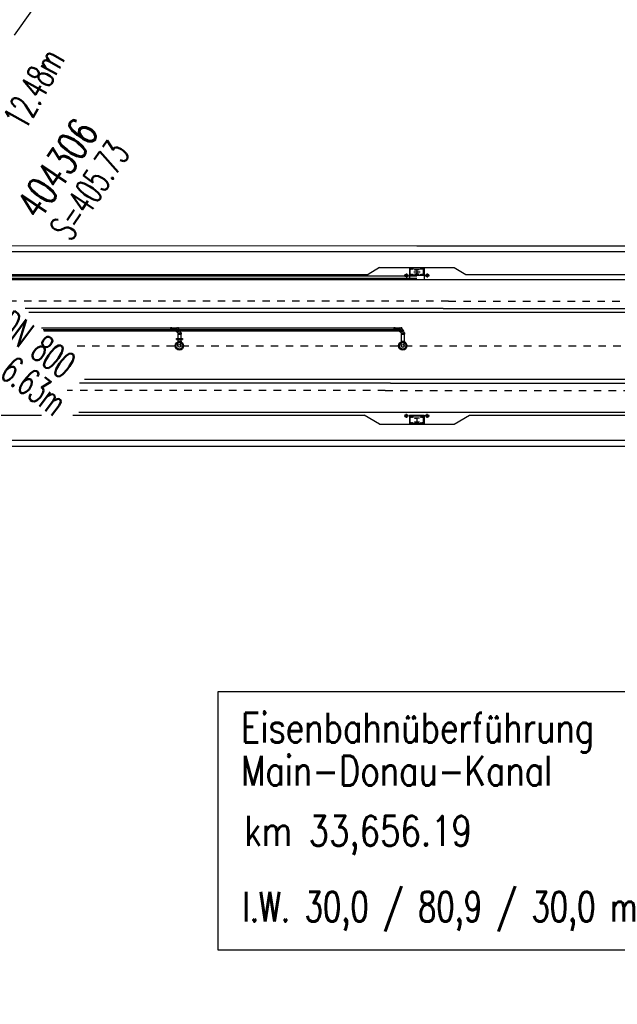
# Model space of a CAD drawing. Extents: x 0 to 1135, y 0 to 420.
# Tile 11 of 46: x 487 to 527, y 135 to 201. Entities that reach past the tile are written whole.
import ezdxf
from ezdxf.enums import TextEntityAlignment as Align

# ---------------------------------------------------------------- set-up
doc = ezdxf.new("R2010")
doc.units = 0
doc.header["$LTSCALE"] = 2
doc.header["$MEASUREMENT"] = 0
for name, pattern in [('ACAD_ISO03W100', [0.5, 0.25, -0.25]), ('ACAD_ISO10W100W', [0.5, 0.25, -0.25]), ('GESTRICH-X2', [1.5, 1, -0.5])]:
    doc.linetypes.add(name, pattern=pattern)
for name, color, linetype in [('Bahnachse', 7, 'CONTINUOUS'), ('FBR', 8, 'CONTINUOUS'), ('Gleisachse', 7, 'CONTINUOUS'), ('Ingenieurbauwerke', 15, 'CONTINUOUS'), ('KANAL', 7, 'GESTRICH-X2'), ('SCHACHTNR', 6, 'CONTINUOUS'), ('TEXTO', 4, 'CONTINUOUS'), ('TEXTU', 4, 'CONTINUOUS')]:
    doc.layers.add(name, color=color, linetype=linetype)
doc.styles.add('ROMANS', font='romans.shx', dxfattribs={"width": 0.8})

msp = doc.modelspace()

# ---------------------------------------------------------------- linework, layer by layer
at = {"layer": 'Bahnachse', "linetype": 'ACAD_ISO10W100W'}
msp.add_line((490.495, 179.001), (556.111, 178.999), dxfattribs=at)
at = {"layer": 'FBR'}
for points in [[(159.506, 218.371, 0.000005), (172.006, 218.371, 0.000002), (185.995, 218.371, 0.000002), (197.006, 218.371, 0.000005), (209.506, 218.371, -0.000006), (222.006, 218.371, -0.000002), (236.976, 218.371, -0.000002), (247.006, 218.371)], [(250.479, 222.371, -0.000002), (263.664, 222.37, -0.000002), (272.005, 222.37, -0.000033)], [(159.506, 222.371, 0.000005), (172.006, 222.371, 0.000002), (185.995, 222.371, 0.000002), (197.006, 222.371, 0.000005), (209.506, 222.371, -0.000006), (222.006, 222.371, -0.000002), (236.976, 222.371, -0.000003), (247.006, 222.371)], [(277.692, 222.37, -0.00001), (297.005, 222.366, -0.000009), (311.07, 222.363, -0.000011), (322.006, 222.36, -0.00004), (334.506, 222.355, 0.000056), (347.007, 222.351, 0.000011), (348.74, 222.351, -0.000027), (350.474, 222.35, -0.00003), (355.78, 222.348, -0.00001), (372.005, 222.341, -0.000005), (384.506, 222.336, 0.000013), (397.006, 222.33, 0.000004), (409.506, 222.325, -0.000007), (422.006, 222.32, -0.000002), (434.506, 222.314, 0.000003), (447.005, 222.309), (481.396, 222.294, 0)], [(277.691, 218.37, -0.00001), (297.005, 218.366, -0.000009), (311.07, 218.363, -0.000011), (322.005, 218.36, -0.00004), (334.505, 218.355, 0.000056), (347.005, 218.351, 0.000011), (348.739, 218.351, -0.000027), (350.473, 218.35, -0.00003), (355.779, 218.348, -0.00001), (372.004, 218.341, -0.000005), (384.504, 218.336, 0.000013), (397.004, 218.33, 0.000004), (409.504, 218.325, -0.000007), (422.005, 218.32, -0.000002), (434.504, 218.314, 0.000003), (447.004, 218.309), (478.458, 218.295, 0)], [(250.479, 218.371, -0.000002), (263.664, 218.37, -0.000003), (272.005, 218.37, -0.000033)]]:
    msp.add_lwpolyline(points, format="xyb", dxfattribs=at)
at = {"layer": 'Gleisachse', "linetype": 'Continuous'}
for p, q in [((487.238, 181.271), (569.923, 181.266)), ((490.986, 176.771), (569.922, 176.766))]:
    msp.add_line(p, q, dxfattribs=at)
at = {"layer": 'Ingenieurbauwerke', "linetype": 'Continuous'}
for p, q in [((481.599, 185.728), (513.306, 185.726)), ((481.714, 185.328), (513.305, 185.326)), ((513.305, 185.326), (579.208, 185.322)), ((513.306, 185.726), (579.315, 185.722)), ((471.585, 183.803), (510.026, 183.801)), ((510.805, 184.251), (510.026, 183.801)), ((510.805, 184.251), (513.305, 184.251)), ((512.605, 183.86), (512.605, 183.591)), ((512.805, 184.251), (512.805, 183.426)), ((513.76, 184.226), (512.85, 184.226)), ((512.85, 183.726), (512.85, 184.226)), ((513.091, 183.976), (513.52, 183.976)), ((513.155, 184.126), (513.155, 184.107)), ((513.155, 184.126), (513.455, 184.126)), ((513.155, 184.107), (513.273, 184.107)), ((513.155, 183.845), (513.155, 183.826)), ((513.155, 183.845), (513.273, 183.845)), ((513.155, 183.826), (513.455, 183.826)), ((513.3, 184.08), (513.3, 183.872)), ((513.305, 184.251), (515.805, 184.25)), ((513.311, 184.08), (513.311, 183.872)), ((513.455, 184.107), (513.338, 184.107)), ((513.338, 183.845), (513.455, 183.845)), ((513.455, 184.126), (513.455, 184.107)), ((513.455, 183.845), (513.455, 183.826)), ((513.76, 183.726), (513.76, 184.226)), ((513.805, 184.251), (513.805, 183.426)), ((514.005, 183.86), (514.005, 183.591)), ((515.805, 184.25), (516.585, 183.8)), ((516.585, 183.8), (555.026, 183.798)), ((426.955, 183.706), (513.305, 183.701)), ((426.955, 183.556), (513.305, 183.551)), ((426.955, 183.456), (513.305, 183.451)), ((512.74, 183.726), (512.471, 183.726)), ((513.76, 183.726), (512.85, 183.726)), ((513.305, 183.451), (590.555, 183.446)), ((514.14, 183.726), (513.871, 183.726)), ((515.074, 181.501), (486.992, 181.502)), ((515.074, 181.501), (545.505, 181.499)), ((488.098, 180.202), (511.809, 180.201)), ((488.201, 180.102), (512.196, 180.101)), ((488.262, 180.002), (497.085, 180.002)), ((496.845, 180.212), (496.768, 180.212)), ((496.768, 180.212), (496.768, 179.992)), ((496.845, 179.992), (496.768, 179.992)), ((496.809, 180.202), (496.809, 180.002)), ((496.845, 180.212), (496.845, 179.992)), ((497.196, 180.102), (496.872, 180.102)), ((496.881, 180.106), (496.882, 180.109)), ((496.881, 180.104), (496.881, 180.106)), ((496.881, 180.101), (496.881, 180.104)), ((496.881, 180.099), (496.881, 180.101)), ((496.881, 180.096), (496.881, 180.099)), ((496.882, 180.094), (496.881, 180.096)), ((496.882, 180.114), (496.883, 180.116)), ((496.882, 180.111), (496.882, 180.114)), ((496.882, 180.109), (496.882, 180.111)), ((496.882, 180.092), (496.882, 180.094)), ((496.882, 180.089), (496.882, 180.092)), ((496.883, 180.087), (496.882, 180.089)), ((496.883, 180.118), (496.884, 180.121)), ((496.883, 180.116), (496.883, 180.118)), ((496.883, 180.084), (496.883, 180.087)), ((496.884, 180.082), (496.883, 180.084)), ((496.884, 180.121), (496.885, 180.123)), ((496.885, 180.079), (496.884, 180.082)), ((496.885, 180.126), (496.886, 180.128)), ((496.885, 180.123), (496.885, 180.126)), ((496.885, 180.077), (496.885, 180.079)), ((496.886, 180.075), (496.885, 180.077)), ((496.886, 180.128), (496.887, 180.13)), ((496.887, 180.072), (496.886, 180.075)), ((496.887, 180.13), (496.888, 180.133)), ((496.888, 180.07), (496.887, 180.072)), ((496.888, 180.133), (496.889, 180.135)), ((496.889, 180.068), (496.888, 180.07)), ((496.889, 180.135), (496.891, 180.137)), ((496.891, 180.065), (496.889, 180.068)), ((496.891, 180.137), (496.892, 180.14)), ((496.892, 180.063), (496.891, 180.065)), ((496.892, 180.14), (496.893, 180.142)), ((496.893, 180.061), (496.892, 180.063)), ((496.893, 180.142), (496.895, 180.144)), ((496.895, 180.059), (496.893, 180.061)), ((496.895, 180.144), (496.896, 180.146)), ((496.896, 180.056), (496.895, 180.059)), ((496.896, 180.146), (496.898, 180.148)), ((496.898, 180.054), (496.896, 180.056)), ((496.898, 180.148), (496.9, 180.151)), ((496.9, 180.052), (496.898, 180.054)), ((496.9, 180.151), (496.901, 180.153)), ((496.901, 180.05), (496.9, 180.052)), ((496.901, 180.153), (496.903, 180.155)), ((496.903, 180.048), (496.901, 180.05)), ((496.903, 180.155), (496.905, 180.157)), ((496.905, 180.046), (496.903, 180.048)), ((496.905, 180.157), (496.907, 180.159)), ((496.907, 180.044), (496.905, 180.046)), ((496.907, 180.159), (496.909, 180.161)), ((496.909, 180.042), (496.907, 180.044)), ((496.909, 180.161), (496.911, 180.163)), ((496.911, 180.04), (496.909, 180.042)), ((496.911, 180.163), (496.913, 180.165)), ((496.913, 180.038), (496.911, 180.04)), ((496.913, 180.165), (496.915, 180.167)), ((496.915, 180.036), (496.913, 180.038)), ((496.915, 180.167), (496.918, 180.168)), ((496.918, 180.034), (496.915, 180.036)), ((496.918, 180.168), (496.92, 180.17)), ((496.92, 180.032), (496.918, 180.034)), ((496.92, 180.17), (496.923, 180.172)), ((496.923, 180.031), (496.92, 180.032)), ((496.923, 180.172), (496.925, 180.174)), ((496.925, 180.029), (496.923, 180.031)), ((496.925, 180.174), (496.928, 180.175)), ((496.928, 180.027), (496.925, 180.029)), ((496.928, 180.175), (496.93, 180.177)), ((496.93, 180.026), (496.928, 180.027)), ((496.93, 180.177), (496.933, 180.179)), ((496.933, 180.024), (496.93, 180.026)), ((496.933, 180.179), (496.936, 180.18)), ((496.936, 180.023), (496.933, 180.024)), ((496.936, 180.18), (496.938, 180.182)), ((496.938, 180.021), (496.936, 180.023)), ((496.938, 180.182), (496.941, 180.183)), ((496.941, 180.02), (496.938, 180.021)), ((496.941, 180.183), (496.944, 180.184)), ((496.944, 180.018), (496.941, 180.02)), ((496.944, 180.184), (496.947, 180.186)), ((496.947, 180.017), (496.944, 180.018)), ((496.947, 180.186), (496.95, 180.187)), ((496.95, 180.016), (496.947, 180.017)), ((496.95, 180.187), (496.953, 180.188)), ((496.953, 180.014), (496.95, 180.016)), ((496.953, 180.188), (496.956, 180.189)), ((496.956, 180.013), (496.953, 180.014)), ((496.956, 180.189), (496.959, 180.191)), ((496.959, 180.012), (496.956, 180.013)), ((496.959, 180.191), (496.962, 180.192)), ((496.962, 180.011), (496.959, 180.012)), ((496.962, 180.192), (496.965, 180.193)), ((496.965, 180.01), (496.962, 180.011)), ((496.965, 180.193), (496.968, 180.194)), ((496.968, 180.009), (496.965, 180.01)), ((496.968, 180.194), (496.972, 180.195)), ((496.972, 180.008), (496.968, 180.009)), ((496.972, 180.195), (496.975, 180.195)), ((496.975, 180.007), (496.972, 180.008)), ((496.975, 180.195), (496.978, 180.196)), ((496.978, 180.006), (496.975, 180.007)), ((496.978, 180.196), (496.981, 180.197)), ((496.981, 180.006), (496.978, 180.006)), ((496.981, 180.197), (496.985, 180.198)), ((496.985, 180.005), (496.981, 180.006)), ((496.985, 180.198), (496.988, 180.198)), ((496.988, 180.004), (496.985, 180.005)), ((496.988, 180.198), (496.991, 180.199)), ((496.991, 180.004), (496.988, 180.004)), ((496.991, 180.199), (496.995, 180.199)), ((496.995, 180.003), (496.991, 180.004)), ((496.995, 180.199), (496.998, 180.2)), ((496.998, 180.003), (496.995, 180.003)), ((496.998, 180.2), (497.002, 180.2)), ((497.002, 180.002), (496.998, 180.003)), ((497.002, 180.2), (497.005, 180.201)), ((497.005, 180.002), (497.002, 180.002)), ((497.005, 180.201), (497.009, 180.201)), ((497.009, 180.002), (497.005, 180.002)), ((497.009, 180.201), (497.012, 180.201)), ((497.012, 180.002), (497.009, 180.002)), ((497.012, 180.201), (497.016, 180.201)), ((497.016, 180.001), (497.012, 180.002)), ((497.016, 180.201), (497.019, 180.201)), ((497.019, 180.001), (497.016, 180.001)), ((497.019, 180.201), (497.022, 180.201)), ((497.022, 180.001), (497.019, 180.001)), ((497.086, 180.103), (497.087, 180.106)), ((497.086, 180.1), (497.086, 180.103)), ((497.086, 180.098), (497.086, 180.1)), ((497.086, 180.095), (497.086, 180.098)), ((497.087, 180.092), (497.086, 180.095)), ((497.087, 180.115), (497.088, 180.118)), ((497.087, 180.112), (497.087, 180.115)), ((497.087, 180.109), (497.087, 180.112)), ((497.087, 180.106), (497.087, 180.109)), ((497.087, 180.089), (497.087, 180.092)), ((497.087, 180.086), (497.087, 180.089)), ((497.087, 180.083), (497.087, 180.086)), ((497.088, 180.08), (497.087, 180.083)), ((497.088, 180.121), (497.089, 180.124)), ((497.088, 180.118), (497.088, 180.121)), ((497.088, 180.077), (497.088, 180.08)), ((497.088, 180.074), (497.088, 180.077)), ((497.089, 180.071), (497.088, 180.074)), ((497.089, 180.127), (497.09, 180.129)), ((497.089, 180.124), (497.089, 180.127)), ((497.09, 180.069), (497.089, 180.071)), ((497.09, 180.132), (497.091, 180.135)), ((497.09, 180.129), (497.09, 180.132)), ((497.09, 180.066), (497.09, 180.069)), ((497.091, 180.063), (497.09, 180.066)), ((497.091, 180.135), (497.092, 180.138)), ((497.092, 180.06), (497.091, 180.063)), ((497.092, 180.138), (497.093, 180.14)), ((497.092, 180.057), (497.092, 180.06)), ((497.093, 180.055), (497.092, 180.057)), ((497.093, 180.14), (497.094, 180.143)), ((497.094, 180.052), (497.093, 180.055)), ((497.094, 180.146), (497.095, 180.148)), ((497.094, 180.143), (497.094, 180.146)), ((497.095, 180.049), (497.094, 180.052)), ((497.095, 180.148), (497.096, 180.151)), ((497.096, 180.047), (497.095, 180.049)), ((497.096, 180.151), (497.098, 180.154)), ((497.097, 180.044), (497.096, 180.047)), ((497.098, 180.042), (497.097, 180.044)), ((497.098, 180.154), (497.099, 180.156)), ((497.099, 180.039), (497.098, 180.042)), ((497.099, 180.156), (497.1, 180.158)), ((497.101, 180.037), (497.099, 180.039)), ((497.1, 180.158), (497.101, 180.161)), ((497.101, 180.161), (497.102, 180.163)), ((497.102, 180.035), (497.101, 180.037)), ((497.102, 180.163), (497.104, 180.166)), ((497.103, 180.032), (497.102, 180.035)), ((497.105, 180.03), (497.103, 180.032)), ((497.104, 180.166), (497.105, 180.168)), ((497.105, 180.168), (497.106, 180.17)), ((497.106, 180.028), (497.105, 180.03)), ((497.106, 180.17), (497.108, 180.172)), ((497.107, 180.025), (497.106, 180.028)), ((497.109, 180.023), (497.107, 180.025)), ((497.108, 180.172), (497.109, 180.174)), ((497.109, 180.174), (497.111, 180.176)), ((497.11, 180.021), (497.109, 180.023)), ((497.112, 180.019), (497.11, 180.021)), ((497.111, 180.176), (497.112, 180.178)), ((497.112, 180.178), (497.114, 180.18)), ((497.114, 180.017), (497.112, 180.019)), ((497.114, 180.18), (497.116, 180.182)), ((497.115, 180.015), (497.114, 180.017)), ((497.117, 180.014), (497.115, 180.015)), ((497.116, 180.182), (497.117, 180.184)), ((497.117, 180.206), (497.168, 180.206)), ((497.117, 180.184), (497.119, 180.186)), ((497.119, 180.012), (497.117, 180.014)), ((497.119, 180.186), (497.121, 180.187)), ((497.12, 180.01), (497.119, 180.012)), ((497.119, 179.991), (497.165, 179.991)), ((497.122, 180.008), (497.12, 180.01)), ((497.121, 180.187), (497.123, 180.189)), ((497.124, 180.007), (497.122, 180.008)), ((497.123, 180.189), (497.125, 180.191)), ((497.126, 180.005), (497.124, 180.007)), ((497.125, 180.191), (497.126, 180.192)), ((497.126, 180.192), (497.128, 180.194)), ((497.128, 180.004), (497.126, 180.005)), ((497.128, 180.194), (497.13, 180.195)), ((497.13, 180.003), (497.128, 180.004)), ((497.13, 180.195), (497.132, 180.196)), ((497.132, 180.001), (497.13, 180.003)), ((497.132, 180.196), (497.134, 180.197)), ((497.132, 180.002), (497.146, 180.002)), ((497.132, 180.002), (497.146, 180.002)), ((497.134, 180), (497.132, 180.001)), ((497.134, 180.197), (497.136, 180.198)), ((497.136, 179.999), (497.134, 180)), ((497.136, 180.198), (497.138, 180.199)), ((497.138, 179.998), (497.136, 179.999)), ((497.138, 180.199), (497.14, 180.2)), ((497.14, 179.997), (497.138, 179.998)), ((497.14, 180.2), (497.142, 180.201)), ((497.142, 179.996), (497.14, 179.997)), ((497.142, 180.202), (497.146, 180.202)), ((497.142, 180.201), (497.144, 180.202)), ((497.144, 179.995), (497.142, 179.996)), ((497.144, 180.202), (497.146, 180.203)), ((497.146, 179.994), (497.144, 179.995)), ((497.146, 180.203), (497.149, 180.204)), ((497.148, 179.994), (497.146, 179.994)), ((497.15, 179.993), (497.148, 179.994)), ((497.149, 180.204), (497.151, 180.204)), ((497.152, 179.992), (497.15, 179.993)), ((497.151, 180.204), (497.153, 180.205)), ((497.154, 179.992), (497.152, 179.992)), ((497.153, 180.205), (497.155, 180.205)), ((497.156, 179.992), (497.154, 179.992)), ((497.155, 180.205), (497.157, 180.205)), ((497.159, 179.991), (497.156, 179.992)), ((497.157, 180.205), (497.159, 180.206)), ((497.159, 180.206), (497.161, 180.206)), ((497.161, 179.991), (497.159, 179.991)), ((497.203, 179.953), (497.16, 179.996)), ((497.161, 180.206), (497.163, 180.206)), ((497.163, 179.991), (497.161, 179.991)), ((497.163, 180.206), (497.166, 180.206)), ((497.165, 179.991), (497.163, 179.991)), ((497.166, 180.206), (497.168, 180.206)), ((497.168, 180.206), (497.17, 180.206)), ((497.17, 180.206), (497.172, 180.206)), ((497.171, 179.971), (497.326, 180.127)), ((497.171, 179.971), (497.225, 179.917)), ((497.172, 180.206), (497.174, 180.205)), ((497.174, 180.205), (497.176, 180.205)), ((497.176, 180.205), (497.179, 180.205)), ((497.179, 180.205), (497.181, 180.204)), ((497.181, 180.204), (497.183, 180.203)), ((497.183, 180.203), (497.185, 180.203)), ((497.185, 180.203), (497.187, 180.202)), ((497.187, 180.202), (497.189, 180.201)), ((497.189, 180.201), (497.191, 180.2)), ((497.191, 180.2), (497.193, 180.199)), ((497.196, 180.102), (497.355, 179.942)), ((497.345, 180.095), (497.203, 179.953)), ((497.345, 180.095), (497.203, 179.953)), ((497.346, 180.093), (497.205, 179.951)), ((497.348, 180.091), (497.207, 179.95)), ((497.348, 180.091), (497.207, 179.95)), ((497.207, 179.95), (497.249, 179.907)), ((497.224, 180.212), (497.224, 180.187)), ((497.301, 180.212), (497.224, 180.212)), ((497.225, 179.917), (497.381, 180.073)), ((497.245, 179.868), (497.245, 179.791)), ((497.245, 179.868), (497.465, 179.868)), ((497.245, 179.791), (497.465, 179.791)), ((497.255, 179.893), (497.255, 179.271)), ((497.455, 179.832), (497.255, 179.832)), ((497.455, 179.827), (497.255, 179.827)), ((497.265, 180.202), (497.265, 180.167)), ((497.301, 180.212), (497.301, 180.138)), ((497.345, 180.095), (497.302, 180.137)), ((497.326, 180.127), (497.381, 180.073)), ((497.348, 180.091), (497.391, 180.048)), ((497.426, 180.002), (511.809, 180.001)), ((497.455, 179.893), (497.455, 179.271)), ((497.465, 179.868), (497.465, 179.791)), ((511.768, 180.211), (511.768, 179.991)), ((511.845, 180.211), (511.768, 180.211)), ((511.845, 179.991), (511.768, 179.991)), ((511.809, 180.201), (511.809, 180.001)), ((511.809, 180.201), (512.265, 180.201)), ((511.809, 180.001), (512.085, 180.001)), ((511.845, 180.211), (511.845, 179.991)), ((512.196, 180.101), (511.872, 180.101)), ((511.881, 180.103), (511.882, 180.105)), ((511.881, 180.1), (511.881, 180.103)), ((511.881, 180.098), (511.881, 180.1)), ((511.882, 180.095), (511.881, 180.098)), ((511.882, 180.113), (511.883, 180.115)), ((511.882, 180.11), (511.882, 180.113)), ((511.882, 180.108), (511.882, 180.11)), ((511.882, 180.105), (511.882, 180.108)), ((511.882, 180.093), (511.882, 180.095)), ((511.882, 180.091), (511.882, 180.093)), ((511.882, 180.088), (511.882, 180.091)), ((511.883, 180.086), (511.882, 180.088)), ((511.883, 180.117), (511.884, 180.12)), ((511.883, 180.115), (511.883, 180.117)), ((511.883, 180.083), (511.883, 180.086)), ((511.884, 180.081), (511.883, 180.083)), ((511.884, 180.12), (511.885, 180.122)), ((511.885, 180.078), (511.884, 180.081)), ((511.885, 180.122), (511.886, 180.125)), ((511.886, 180.076), (511.885, 180.078)), ((511.886, 180.127), (511.887, 180.129)), ((511.886, 180.125), (511.886, 180.127)), ((511.886, 180.074), (511.886, 180.076)), ((511.887, 180.071), (511.886, 180.074)), ((511.887, 180.129), (511.888, 180.132)), ((511.888, 180.069), (511.887, 180.071)), ((511.888, 180.132), (511.89, 180.134)), ((511.89, 180.067), (511.888, 180.069)), ((511.89, 180.134), (511.891, 180.136)), ((511.891, 180.064), (511.89, 180.067)), ((511.891, 180.136), (511.892, 180.139)), ((511.892, 180.062), (511.891, 180.064)), ((511.892, 180.139), (511.893, 180.141)), ((511.893, 180.06), (511.892, 180.062)), ((511.893, 180.141), (511.895, 180.143)), ((511.895, 180.058), (511.893, 180.06)), ((511.895, 180.143), (511.896, 180.145)), ((511.896, 180.055), (511.895, 180.058)), ((511.896, 180.145), (511.898, 180.147)), ((511.898, 180.053), (511.896, 180.055)), ((511.898, 180.147), (511.9, 180.15)), ((511.9, 180.051), (511.898, 180.053)), ((511.9, 180.15), (511.901, 180.152)), ((511.901, 180.049), (511.9, 180.051)), ((511.901, 180.152), (511.903, 180.154)), ((511.903, 180.047), (511.901, 180.049)), ((511.903, 180.154), (511.905, 180.156)), ((511.905, 180.045), (511.903, 180.047)), ((511.905, 180.156), (511.907, 180.158)), ((511.907, 180.043), (511.905, 180.045)), ((511.907, 180.158), (511.909, 180.16)), ((511.909, 180.041), (511.907, 180.043)), ((511.909, 180.16), (511.911, 180.162)), ((511.911, 180.039), (511.909, 180.041)), ((511.911, 180.162), (511.913, 180.164)), ((511.913, 180.037), (511.911, 180.039)), ((511.913, 180.164), (511.916, 180.166)), ((511.916, 180.035), (511.913, 180.037)), ((511.916, 180.166), (511.918, 180.167)), ((511.918, 180.033), (511.916, 180.035)), ((511.918, 180.167), (511.92, 180.169)), ((511.92, 180.031), (511.918, 180.033)), ((511.92, 180.169), (511.923, 180.171)), ((511.923, 180.03), (511.92, 180.031)), ((511.923, 180.171), (511.925, 180.173)), ((511.925, 180.028), (511.923, 180.03)), ((511.925, 180.173), (511.928, 180.174)), ((511.928, 180.026), (511.925, 180.028)), ((511.928, 180.174), (511.93, 180.176)), ((511.93, 180.025), (511.928, 180.026)), ((511.93, 180.176), (511.933, 180.178)), ((511.933, 180.023), (511.93, 180.025)), ((511.933, 180.178), (511.936, 180.179)), ((511.936, 180.022), (511.933, 180.023)), ((511.936, 180.179), (511.938, 180.181)), ((511.938, 180.02), (511.936, 180.022)), ((511.938, 180.181), (511.941, 180.182)), ((511.941, 180.019), (511.938, 180.02)), ((511.941, 180.182), (511.944, 180.183)), ((511.944, 180.017), (511.941, 180.019)), ((511.944, 180.183), (511.947, 180.185)), ((511.947, 180.016), (511.944, 180.017)), ((511.947, 180.185), (511.95, 180.186)), ((511.95, 180.015), (511.947, 180.016)), ((511.95, 180.186), (511.953, 180.187)), ((511.953, 180.013), (511.95, 180.015)), ((511.953, 180.187), (511.956, 180.188)), ((511.956, 180.012), (511.953, 180.013)), ((511.956, 180.188), (511.959, 180.19)), ((511.959, 180.011), (511.956, 180.012)), ((511.959, 180.19), (511.962, 180.191)), ((511.962, 180.01), (511.959, 180.011)), ((511.962, 180.191), (511.965, 180.192)), ((511.965, 180.009), (511.962, 180.01)), ((511.965, 180.192), (511.969, 180.193)), ((511.969, 180.008), (511.965, 180.009)), ((511.969, 180.193), (511.972, 180.194)), ((511.972, 180.007), (511.969, 180.008)), ((511.972, 180.194), (511.975, 180.194)), ((511.975, 180.006), (511.972, 180.007)), ((511.975, 180.194), (511.978, 180.195)), ((511.978, 180.005), (511.975, 180.006)), ((511.978, 180.195), (511.982, 180.196)), ((511.982, 180.005), (511.978, 180.005)), ((511.982, 180.196), (511.985, 180.197)), ((511.985, 180.004), (511.982, 180.005)), ((511.985, 180.197), (511.988, 180.197)), ((511.988, 180.003), (511.985, 180.004)), ((511.988, 180.197), (511.992, 180.198)), ((511.992, 180.003), (511.988, 180.003)), ((511.992, 180.198), (511.995, 180.198)), ((511.995, 180.002), (511.992, 180.003)), ((511.995, 180.198), (511.998, 180.199)), ((511.998, 180.002), (511.995, 180.002)), ((511.998, 180.199), (512.002, 180.199)), ((512.002, 180.001), (511.998, 180.002)), ((512.002, 180.199), (512.005, 180.2)), ((512.005, 180.001), (512.002, 180.001)), ((512.005, 180.2), (512.009, 180.2)), ((512.009, 180.001), (512.005, 180.001)), ((512.009, 180.2), (512.012, 180.2)), ((512.012, 180.001), (512.009, 180.001)), ((512.012, 180.2), (512.016, 180.2)), ((512.016, 180), (512.012, 180.001)), ((512.016, 180.2), (512.019, 180.2)), ((512.019, 180), (512.016, 180)), ((512.019, 180.2), (512.023, 180.2)), ((512.023, 180), (512.019, 180)), ((512.04, 180.107), (512.041, 180.109)), ((512.04, 180.104), (512.04, 180.107)), ((512.04, 180.101), (512.04, 180.104)), ((512.04, 180.099), (512.04, 180.101)), ((512.04, 180.096), (512.04, 180.099)), ((512.04, 180.093), (512.04, 180.096)), ((512.04, 180.091), (512.04, 180.093)), ((512.04, 180.088), (512.04, 180.091)), ((512.041, 180.086), (512.04, 180.088)), ((512.041, 180.117), (512.042, 180.12)), ((512.041, 180.115), (512.041, 180.117)), ((512.041, 180.112), (512.041, 180.115)), ((512.041, 180.109), (512.041, 180.112)), ((512.041, 180.083), (512.041, 180.086)), ((512.041, 180.08), (512.041, 180.083)), ((512.041, 180.078), (512.041, 180.08)), ((512.042, 180.075), (512.041, 180.078)), ((512.042, 180.122), (512.043, 180.125)), ((512.042, 180.12), (512.042, 180.122)), ((512.042, 180.073), (512.042, 180.075)), ((512.043, 180.07), (512.042, 180.073)), ((512.043, 180.128), (512.044, 180.13)), ((512.043, 180.125), (512.043, 180.128)), ((512.043, 180.067), (512.043, 180.07)), ((512.044, 180.065), (512.043, 180.067)), ((512.044, 180.133), (512.045, 180.135)), ((512.044, 180.13), (512.044, 180.133)), ((512.044, 180.062), (512.044, 180.065)), ((512.045, 180.06), (512.044, 180.062)), ((512.045, 180.135), (512.046, 180.138)), ((512.046, 180.057), (512.045, 180.06)), ((512.046, 180.138), (512.047, 180.14)), ((512.047, 180.055), (512.046, 180.057)), ((512.047, 180.142), (512.048, 180.145)), ((512.047, 180.14), (512.047, 180.142)), ((512.047, 180.052), (512.047, 180.055)), ((512.048, 180.05), (512.047, 180.052)), ((512.048, 180.145), (512.049, 180.147)), ((512.049, 180.048), (512.048, 180.05)), ((512.049, 180.147), (512.05, 180.15)), ((512.05, 180.045), (512.049, 180.048)), ((512.05, 180.15), (512.051, 180.152)), ((512.051, 180.043), (512.05, 180.045)), ((512.051, 180.152), (512.052, 180.154)), ((512.052, 180.041), (512.051, 180.043)), ((512.052, 180.154), (512.053, 180.156)), ((512.053, 180.039), (512.052, 180.041)), ((512.053, 180.156), (512.054, 180.159)), ((512.054, 180.036), (512.053, 180.039)), ((512.054, 180.159), (512.055, 180.161)), ((512.055, 180.034), (512.054, 180.036)), ((512.055, 180.161), (512.056, 180.163)), ((512.056, 180.032), (512.055, 180.034)), ((512.056, 180.163), (512.058, 180.165)), ((512.058, 180.03), (512.056, 180.032)), ((512.058, 180.165), (512.059, 180.167)), ((512.059, 180.028), (512.058, 180.03)), ((512.059, 180.167), (512.06, 180.169)), ((512.06, 180.026), (512.059, 180.028)), ((512.06, 180.169), (512.061, 180.171)), ((512.061, 180.024), (512.06, 180.026)), ((512.061, 180.171), (512.063, 180.173)), ((512.063, 180.022), (512.061, 180.024)), ((512.063, 180.173), (512.064, 180.175)), ((512.064, 180.02), (512.063, 180.022)), ((512.064, 180.175), (512.066, 180.177)), ((512.066, 180.018), (512.064, 180.02)), ((512.066, 180.177), (512.067, 180.178)), ((512.067, 180.017), (512.066, 180.018)), ((512.067, 180.178), (512.068, 180.18)), ((512.069, 180.015), (512.067, 180.017)), ((512.068, 180.18), (512.07, 180.182)), ((512.07, 180.013), (512.069, 180.015)), ((512.07, 180.182), (512.072, 180.183)), ((512.072, 180.012), (512.07, 180.013)), ((512.072, 180.183), (512.073, 180.185)), ((512.073, 180.01), (512.072, 180.012)), ((512.073, 180.185), (512.075, 180.186)), ((512.075, 180.009), (512.073, 180.01)), ((512.075, 180.186), (512.076, 180.188)), ((512.076, 180.007), (512.075, 180.009)), ((512.076, 180.188), (512.078, 180.189)), ((512.078, 180.006), (512.076, 180.007)), ((512.078, 180.189), (512.08, 180.191)), ((512.08, 180.004), (512.078, 180.006)), ((512.08, 180.191), (512.081, 180.192)), ((512.081, 180.003), (512.08, 180.004)), ((512.081, 180.192), (512.083, 180.193)), ((512.083, 180.002), (512.081, 180.003)), ((512.083, 180.193), (512.085, 180.194)), ((512.085, 180.001), (512.083, 180.002)), ((512.085, 180.194), (512.087, 180.195)), ((512.087, 179.999), (512.085, 180.001)), ((512.086, 180.201), (512.096, 180.201)), ((512.087, 180.195), (512.088, 180.197)), ((512.087, 180.114), (512.088, 180.117)), ((512.087, 180.111), (512.087, 180.114)), ((512.087, 180.108), (512.087, 180.111)), ((512.087, 180.105), (512.087, 180.108)), ((512.087, 180.102), (512.087, 180.105)), ((512.087, 180.099), (512.087, 180.102)), ((512.087, 180.097), (512.087, 180.099)), ((512.087, 180.094), (512.087, 180.097)), ((512.087, 180.091), (512.087, 180.094)), ((512.087, 180.088), (512.087, 180.091)), ((512.087, 180.085), (512.087, 180.088)), ((512.087, 180.082), (512.087, 180.085)), ((512.088, 180.079), (512.087, 180.082)), ((512.088, 179.998), (512.087, 179.999)), ((512.088, 180.197), (512.09, 180.198)), ((512.088, 180.12), (512.089, 180.123)), ((512.088, 180.117), (512.088, 180.12)), ((512.088, 180.076), (512.088, 180.079)), ((512.089, 180.073), (512.088, 180.076)), ((512.09, 179.997), (512.088, 179.998)), ((512.089, 180.126), (512.09, 180.128)), ((512.089, 180.123), (512.089, 180.126)), ((512.089, 180.07), (512.089, 180.073)), ((512.09, 180.068), (512.089, 180.07)), ((512.09, 180.198), (512.092, 180.199)), ((512.09, 180.128), (512.091, 180.131)), ((512.09, 180.065), (512.09, 180.068)), ((512.091, 180.062), (512.09, 180.065)), ((512.092, 179.996), (512.09, 179.997)), ((512.091, 180.134), (512.092, 180.137)), ((512.091, 180.131), (512.091, 180.134)), ((512.092, 180.059), (512.091, 180.062)), ((512.092, 180.199), (512.094, 180.199)), ((512.092, 180.137), (512.093, 180.139)), ((512.093, 180.056), (512.092, 180.059)), ((512.094, 179.996), (512.092, 179.996)), ((512.093, 180.139), (512.094, 180.142)), ((512.093, 180.054), (512.093, 180.056)), ((512.094, 180.051), (512.093, 180.054)), ((512.094, 180.199), (512.096, 180.2)), ((512.094, 180.142), (512.095, 180.145)), ((512.095, 180.048), (512.094, 180.051)), ((512.096, 179.995), (512.094, 179.996)), ((512.095, 180.145), (512.096, 180.147)), ((512.096, 180.046), (512.095, 180.048)), ((512.096, 180.2), (512.097, 180.201)), ((512.096, 180.147), (512.097, 180.15)), ((512.097, 180.043), (512.096, 180.046)), ((512.098, 179.994), (512.096, 179.995)), ((512.097, 180.201), (512.099, 180.202)), ((512.097, 180.15), (512.098, 180.153)), ((512.098, 180.041), (512.097, 180.043)), ((512.098, 180.153), (512.099, 180.155)), ((512.1, 180.038), (512.098, 180.041)), ((512.099, 179.993), (512.098, 179.994)), ((512.099, 180.202), (512.101, 180.202)), ((512.099, 180.155), (512.1, 180.157)), ((512.101, 179.993), (512.099, 179.993)), ((512.1, 180.157), (512.101, 180.16)), ((512.101, 180.036), (512.1, 180.038)), ((512.101, 180.202), (512.103, 180.203)), ((512.101, 180.16), (512.102, 180.162)), ((512.102, 180.034), (512.101, 180.036)), ((512.103, 179.992), (512.101, 179.993)), ((512.102, 180.162), (512.104, 180.165)), ((512.103, 180.031), (512.102, 180.034)), ((512.103, 180.203), (512.105, 180.203)), ((512.105, 180.029), (512.103, 180.031)), ((512.105, 179.992), (512.103, 179.992)), ((512.104, 180.165), (512.105, 180.167)), ((512.105, 180.203), (512.107, 180.204)), ((512.105, 180.167), (512.107, 180.169)), ((512.106, 180.027), (512.105, 180.029)), ((512.107, 179.991), (512.105, 179.992)), ((512.108, 180.024), (512.106, 180.027)), ((512.107, 180.204), (512.109, 180.204)), ((512.107, 180.169), (512.108, 180.171)), ((512.109, 179.991), (512.107, 179.991)), ((512.108, 180.171), (512.11, 180.173)), ((512.109, 180.022), (512.108, 180.024)), ((512.109, 180.204), (512.111, 180.204)), ((512.111, 180.02), (512.109, 180.022)), ((512.111, 179.991), (512.109, 179.991)), ((512.11, 180.173), (512.111, 180.175)), ((512.111, 180.204), (512.113, 180.205)), ((512.111, 180.175), (512.113, 180.177)), ((512.112, 180.018), (512.111, 180.02)), ((512.113, 179.99), (512.111, 179.991)), ((512.114, 180.016), (512.112, 180.018)), ((512.113, 180.205), (512.115, 180.205)), ((512.113, 180.177), (512.114, 180.179)), ((512.115, 179.99), (512.113, 179.99)), ((512.114, 180.179), (512.116, 180.181)), ((512.115, 180.014), (512.114, 180.016)), ((512.115, 180.205), (512.117, 180.205)), ((512.117, 180.013), (512.115, 180.014)), ((512.117, 179.99), (512.115, 179.99)), ((512.116, 180.181), (512.118, 180.183)), ((512.117, 180.205), (512.168, 180.205)), ((512.117, 180.205), (512.119, 180.205)), ((512.119, 180.011), (512.117, 180.013)), ((512.119, 179.99), (512.117, 179.99)), ((512.118, 180.183), (512.119, 180.185)), ((512.119, 180.205), (512.121, 180.205)), ((512.119, 180.185), (512.121, 180.186)), ((512.121, 180.009), (512.119, 180.011)), ((512.119, 179.99), (512.165, 179.99)), ((512.121, 180.186), (512.123, 180.188)), ((512.122, 180.007), (512.121, 180.009)), ((512.124, 180.006), (512.122, 180.007)), ((512.123, 180.188), (512.125, 180.19)), ((512.126, 180.004), (512.124, 180.006)), ((512.125, 180.19), (512.127, 180.191)), ((512.128, 180.003), (512.126, 180.004)), ((512.127, 180.191), (512.128, 180.193)), ((512.128, 180.193), (512.13, 180.194)), ((512.13, 180.002), (512.128, 180.003)), ((512.13, 180.194), (512.132, 180.195)), ((512.132, 180), (512.13, 180.002)), ((512.132, 180.195), (512.134, 180.196)), ((512.132, 180.001), (512.146, 180.001)), ((512.132, 180.001), (512.146, 180.001)), ((512.134, 179.999), (512.132, 180)), ((512.134, 180.196), (512.136, 180.197)), ((512.136, 179.998), (512.134, 179.999)), ((512.136, 180.197), (512.138, 180.198)), ((512.138, 179.997), (512.136, 179.998)), ((512.138, 180.198), (512.14, 180.199)), ((512.14, 179.996), (512.138, 179.997)), ((512.14, 180.199), (512.142, 180.2)), ((512.142, 179.995), (512.14, 179.996)), ((512.142, 180.201), (512.265, 180.201)), ((512.142, 180.201), (512.265, 180.201)), ((512.142, 180.201), (512.146, 180.201)), ((512.142, 180.2), (512.144, 180.201)), ((512.144, 179.994), (512.142, 179.995)), ((512.144, 180.201), (512.147, 180.202)), ((512.146, 179.993), (512.144, 179.994)), ((512.148, 179.993), (512.146, 179.993)), ((512.147, 180.202), (512.149, 180.203)), ((512.15, 179.992), (512.148, 179.993)), ((512.149, 180.203), (512.151, 180.203)), ((512.152, 179.991), (512.15, 179.992)), ((512.151, 180.203), (512.153, 180.204)), ((512.154, 179.991), (512.152, 179.991)), ((512.153, 180.204), (512.155, 180.204)), ((512.157, 179.991), (512.154, 179.991)), ((512.155, 180.204), (512.157, 180.204)), ((512.157, 180.204), (512.159, 180.205)), ((512.159, 179.99), (512.157, 179.991)), ((512.159, 180.205), (512.161, 180.205)), ((512.161, 179.99), (512.159, 179.99)), ((512.203, 179.952), (512.16, 179.995)), ((512.161, 180.205), (512.164, 180.205)), ((512.163, 179.99), (512.161, 179.99)), ((512.165, 179.99), (512.163, 179.99)), ((512.164, 180.205), (512.166, 180.205)), ((512.166, 180.205), (512.168, 180.205)), ((512.168, 180.205), (512.17, 180.205)), ((512.17, 180.205), (512.172, 180.205)), ((512.171, 179.971), (512.326, 180.126)), ((512.171, 179.971), (512.225, 179.916)), ((512.172, 180.205), (512.174, 180.204)), ((512.174, 180.204), (512.177, 180.204)), ((512.177, 180.204), (512.179, 180.204)), ((512.179, 180.204), (512.181, 180.203)), ((512.181, 180.203), (512.183, 180.202)), ((512.183, 180.202), (512.185, 180.202)), ((512.185, 180.202), (512.187, 180.201)), ((512.187, 180.201), (512.189, 180.2)), ((512.189, 180.2), (512.191, 180.199)), ((512.191, 180.199), (512.193, 180.198)), ((512.196, 180.101), (512.355, 179.942)), ((512.345, 180.094), (512.203, 179.952)), ((512.345, 180.094), (512.203, 179.952)), ((512.346, 180.092), (512.205, 179.95)), ((512.348, 180.09), (512.207, 179.949)), ((512.348, 180.09), (512.207, 179.949)), ((512.207, 179.949), (512.249, 179.906)), ((512.301, 180.211), (512.224, 180.211)), ((512.224, 180.211), (512.224, 180.186)), ((512.225, 179.916), (512.381, 180.072)), ((512.245, 179.868), (512.465, 179.868)), ((512.245, 179.868), (512.245, 179.791)), ((512.245, 179.791), (512.465, 179.791)), ((512.255, 179.892), (512.255, 179.27)), ((512.455, 179.832), (512.255, 179.832)), ((512.455, 179.827), (512.255, 179.827)), ((512.265, 180.201), (512.265, 180.166)), ((512.301, 180.211), (512.301, 180.137)), ((512.345, 180.094), (512.302, 180.136)), ((512.326, 180.126), (512.381, 180.072)), ((512.348, 180.09), (512.391, 180.047)), ((512.455, 179.892), (512.455, 179.27)), ((512.465, 179.868), (512.465, 179.791)), ((497.603, 179.452), (497.107, 179.452)), ((497.555, 179.471), (497.155, 179.472)), ((497.155, 179.472), (497.155, 179.432)), ((497.155, 179.432), (497.555, 179.431)), ((497.245, 179.312), (497.245, 179.235)), ((497.245, 179.312), (497.465, 179.312)), ((497.245, 179.235), (497.465, 179.235)), ((497.455, 179.276), (497.255, 179.276)), ((497.255, 179.002), (497.255, 179.271)), ((497.255, 179.271), (497.455, 179.271)), ((497.455, 179.002), (497.455, 179.271)), ((497.465, 179.312), (497.465, 179.235)), ((497.555, 179.431), (497.555, 179.471)), ((512.245, 179.311), (512.465, 179.311)), ((512.245, 179.311), (512.245, 179.234)), ((512.245, 179.234), (512.465, 179.234)), ((512.455, 179.275), (512.255, 179.275)), ((512.255, 179.27), (512.455, 179.27)), ((512.255, 179.001), (512.255, 179.27)), ((512.455, 179.001), (512.455, 179.27)), ((512.465, 179.311), (512.465, 179.234)), ((511.537, 176.501), (490.638, 176.502)), ((511.537, 176.501), (545.504, 176.499)), ((490.597, 174.552), (513.305, 174.551)), ((513.305, 174.551), (590.555, 174.546)), ((471.844, 174.353), (488.098, 174.352)), ((490.208, 174.352), (509.766, 174.351)), ((510.805, 173.751), (509.766, 174.351)), ((512.739, 174.301), (512.47, 174.301)), ((512.605, 174.166), (512.605, 174.435)), ((512.805, 174.351), (512.805, 173.751)), ((512.805, 174.351), (513.805, 174.351)), ((513.76, 174.276), (512.85, 174.276)), ((512.85, 173.776), (512.85, 174.276)), ((513.155, 174.176), (513.455, 174.176)), ((513.155, 174.176), (513.155, 174.157)), ((513.155, 174.157), (513.272, 174.157)), ((513.155, 173.895), (513.272, 173.895)), ((513.155, 173.895), (513.155, 173.876)), ((513.155, 173.876), (513.455, 173.876)), ((513.299, 174.13), (513.299, 173.922)), ((513.31, 174.13), (513.31, 173.922)), ((513.455, 174.157), (513.337, 174.157)), ((513.337, 173.895), (513.455, 173.895)), ((513.455, 174.176), (513.455, 174.157)), ((513.455, 173.895), (513.455, 173.876)), ((513.76, 173.776), (513.76, 174.276)), ((513.805, 174.351), (513.805, 173.751)), ((514.139, 174.301), (513.87, 174.301)), ((514.005, 174.166), (514.005, 174.435)), ((515.805, 173.75), (516.844, 174.35)), ((516.844, 174.35), (554.766, 174.348)), ((510.805, 173.751), (513.305, 173.751)), ((513.76, 173.776), (512.85, 173.776)), ((513.305, 173.751), (515.805, 173.75)), ((441.555, 172.68), (513.305, 172.676)), ((513.305, 172.676), (597.655, 172.671)), ((428.955, 172.281), (513.305, 172.276)), ((513.305, 172.276), (597.655, 172.271))]:
    msp.add_line(p, q, dxfattribs=at)
at = {"layer": 'Ingenieurbauwerke', "linetype": 'ACAD_ISO03W100'}
for p, q in [((515.427, 182), (485.497, 182.002)), ((515.427, 182), (584.755, 181.996)), ((511.183, 176.001), (489.819, 176.002)), ((511.183, 176.001), (584.755, 175.996))]:
    msp.add_line(p, q, dxfattribs=at)
at = {"layer": 'Ingenieurbauwerke'}
msp.add_lwpolyline([(499.938, 138.467), (537.634, 138.467), (537.634, 155.772), (499.938, 155.772)], close=True, dxfattribs=at)
at = {"layer": 'Ingenieurbauwerke', "linetype": 'Continuous'}
for centre, radius in [((512.605, 183.726), 0.1), ((512.92, 184.156), 0.02), ((512.92, 183.796), 0.02), ((513.025, 184.156), 0.02), ((513.025, 183.796), 0.02), ((513.585, 184.156), 0.02), ((513.585, 183.796), 0.02), ((513.69, 184.156), 0.02), ((513.69, 183.796), 0.02), ((514.005, 183.726), 0.1), ((497.355, 179.002), 0.285), ((497.355, 179.002), 0.225), ((512.355, 179.001), 0.285), ((512.355, 179.001), 0.225), ((497.355, 179.002), 0.1), ((512.355, 179.001), 0.1), ((512.605, 174.301), 0.1), ((512.92, 174.206), 0.02), ((512.92, 173.846), 0.02), ((513.025, 174.206), 0.02), ((513.025, 173.846), 0.02), ((513.585, 174.206), 0.02), ((513.585, 173.846), 0.02), ((513.69, 174.206), 0.02), ((513.69, 173.846), 0.02), ((514.005, 174.301), 0.1)]:
    msp.add_circle(centre, radius, dxfattribs=at)
for centre, radius, start, end in [((513.273, 184.08), 0.027, 359.99653, 89.99653), ((513.273, 183.872), 0.027, 269.99653, 359.99653), ((513.338, 184.08), 0.027, 89.99653, 179.99653), ((513.338, 183.872), 0.027, 179.99653, 269.99653), ((497.146, 179.982), 0.22, 44.99653, 89.99653), ((497.146, 179.982), 0.02, 44.99653, 89.99653), ((497.235, 179.893), 0.02, 359.84856, 44.99653), ((497.235, 179.893), 0.22, 359.95195, 44.99653), ((512.146, 179.981), 0.22, 44.99653, 89.99653), ((512.146, 179.981), 0.02, 44.99653, 89.99653), ((512.235, 179.892), 0.02, 359.84856, 44.99653), ((512.235, 179.892), 0.22, 359.95195, 44.99653), ((513.272, 174.13), 0.027, 359.99653, 89.99653), ((513.272, 173.922), 0.027, 269.99653, 359.99653), ((513.337, 174.13), 0.027, 89.99653, 179.99653), ((513.337, 173.922), 0.027, 179.99653, 269.99653)]:
    msp.add_arc(centre, radius, start, end, dxfattribs=at)
at = {"layer": 'KANAL'}
msp.add_line((486.285, 199.865), (511.14, 234.528), dxfattribs=at)

# ---------------------------------------------------------------- texts
at = {"layer": 'Ingenieurbauwerke', "linetype": 'Continuous', "style": 'ROMANS', "oblique": 360, "width": 0.8}
for s, p in [('Eisenbahnüberführung', (501.489, 152.368)), ('Main-Donau-Kanal', (501.488, 149.488)), ('km 33,656.19', (501.712, 145.443)), ('l.W. 30,0 / 80,9 / 30,0 m', (501.562, 140.354))]:
    msp.add_text(s, height=2, rotation=359.99653, dxfattribs=at).set_placement(p)
at = {"layer": 'SCHACHTNR', "style": 'ROMANS'}
for s, height, width, p in [('404306', 2, 0.7, (487.975, 187.359)), ('S=405.73', 1.8, 0.6, (490.058, 185.944))]:
    msp.add_text(s, height=height, rotation=56.02954, dxfattribs=dict(at, width=width)).set_placement(p)
at = {"layer": 'TEXTO', "style": 'ROMANS', "width": 0.6}
msp.add_text('BR DN 800', height=1.8, rotation=323.33075, dxfattribs=at).set_placement((486.188, 179.166), align=Align.CENTER)
at = {"layer": 'TEXTU', "style": 'ROMANS', "width": 0.6}
for s, rotation, p in [('12.48m', 61.13764, (487.032, 193.418)), ('6.63m', 323.33075, (485.204, 176.969))]:
    msp.add_text(s, height=1.8, rotation=rotation, dxfattribs=at).set_placement(p)

doc.saveas('drawing.dxf')
